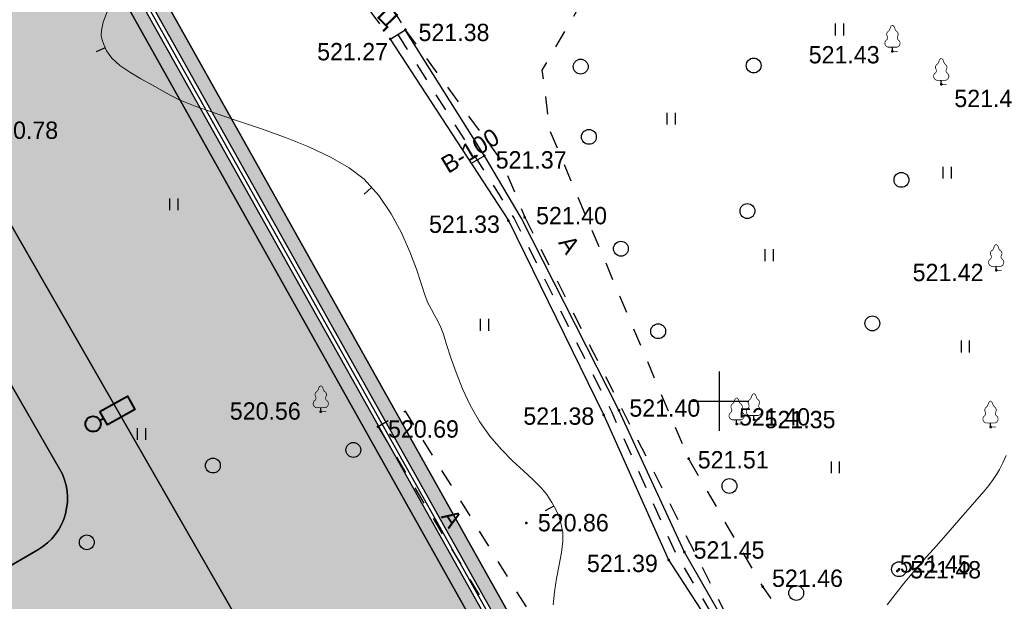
# Model space of a CAD drawing. Header units: millimetres. Extents: x -1128748 to 3035412, y -2195448 to -435774.
# Tile 128 of 159: x 887663 to 937376, y -1498815 to -1469467. Entities that reach past the tile are written whole.
import ezdxf

# ---------------------------------------------------------------- set-up
doc = ezdxf.new("R2010")
doc.units = ezdxf.units.MM
doc.linetypes.add('Д_ТРОТ_ТРУБА', pattern=[3, 1.5, -1.5])
doc.linetypes.add('ДОРОГИ_СТРОЯЩ', pattern=[9, 8, -1])
for name, color, linetype in [('(001) Сетка', 92, 'Continuous'), ('(004) Точки рельефа', 7, 'Continuous'), ('(004a) Точки рельефа (отк.)', 7, 'Continuous'), ('(014) Водопровод', 5, 'ИК_Водопровод -------в--------'), ('(022) Возд. Линии', 7, 'Continuous'), ('(025) Дорога', 7, 'Continuous'), ('(028) Гидротехн.', 7, 'Continuous'), ('(031) Горизонтали', 42, 'Continuous'), ('(036) Растительность', 7, 'Continuous'), ('(038) Деревья', 7, 'Continuous'), ('1', 7, 'Continuous'), ('GLUXOY OG', 7, 'Continuous')]:
    doc.layers.add(name, color=color, linetype=linetype)
doc.layers.add('(042) Бергштрих', color=32, linetype='Continuous', lineweight=30)
doc.styles.add('BM-431', font='txt')
doc.styles.add('D-431', font='txt')
doc.styles.get("Standard").update_dxf_attribs({"font": 'arial.ttf'})
doc.linetypes.add('GAZ_VOZDUSH', pattern='A,1,-2,["~",Standard,S=3,R=0,X=-1.5,Y=-1.5],-1,10', length=14)
doc.linetypes.add('ИК_Водопровод -------в--------', pattern='A,9,-0.6,["В",Standard,S=1.2,R=0,X=0,Y=-0.6],-1.2', length=10.8)
doc.linetypes.add('ОГРАДА_ГЛИН', pattern='A,4,["|",Standard,S=0.8,R=0,X=0,Y=-0.8],0.5,["|",Standard,S=0.8,R=0,X=0,Y=-0.8],3.5', length=8)

# ---------------------------------------------------------------- blocks, each defined once
blk = doc.blocks.new('d')
at = {"layer": '(038) Деревья'}
blk.add_ellipse((0, 0), major_axis=(0.265, 0.265), ratio=1, start_param=5.497787, end_param=11.780972, dxfattribs=at)
blk = doc.blocks.new('I04010')
for p, q in [((-0.412273, 0.007146), (-0.412273, 1.207146)), ((0.387727, 1.207146), (0.387727, 0.007146))]:
    blk.add_line(p, q)
blk = doc.blocks.new('Setka')
at = {"layer": '(001) Сетка'}
for p, q in [((0, 1.5), (0, -1.5)), ((-1.5, 0), (1.5, 0))]:
    blk.add_line(p, q, dxfattribs=at)
blk = doc.blocks.new('karagach-flat-42')
at = {"layer": '(038) Деревья', "const_width": 0.0375}
for points in [[(-0.208, 1.009, 0.430853), (-0.255, 0.753, 0.548276)], [(-0.208, 1.009, 0.181567), (-0.117, 1.159, 0.303004)], [(0, 1.312, 0.246034), (-0.117, 1.159, 0.489079)], [(0, 1.312, -0.246034), (0.117, 1.159, -0.489079)], [(0.208, 1.009, -0.181567), (0.117, 1.159, -0.303004)], [(0.208, 1.009, -0.430853), (0.255, 0.753, -0.548276)], [(-0.315, 0.559, 0.626949), (-0.218, 0.206, 0.702465)], [(-0.315, 0.559, 0.383603), (-0.255, 0.753, 0.352912)], [(0.315, 0.559, -0.626949), (0.218, 0.206, -0.702465)], [(0.315, 0.559, -0.383603), (0.255, 0.753, -0.352912)]]:
    blk.add_lwpolyline(points, format="xyb", dxfattribs=at)
for points in [[(0, 0.206), (-0.218, 0.206)], [(0, 0), (0, 0.206)], [(0, 0.206), (0.218, 0.206)], [(0, 0), (0.281, 0)]]:
    blk.add_lwpolyline(points, dxfattribs=at)
at = {"layer": '(038) Деревья'}
blk.add_lwpolyline([(0, 0), (0, 0.206)], dxfattribs=at)
blk = doc.blocks.new('karagach-flat-43')
at = {"layer": '(038) Деревья', "const_width": 0.0375}
for points in [[(-0.208, 1.009, 0.430853), (-0.255, 0.753, 0.548276)], [(-0.208, 1.009, 0.181567), (-0.117, 1.159, 0.303004)], [(0, 1.312, 0.246034), (-0.117, 1.159, 0.489079)], [(0, 1.312, -0.246034), (0.117, 1.159, -0.489079)], [(0.208, 1.009, -0.181567), (0.117, 1.159, -0.303004)], [(0.208, 1.009, -0.430853), (0.255, 0.753, -0.548276)], [(-0.315, 0.559, 0.626949), (-0.218, 0.206, 0.702465)], [(-0.315, 0.559, 0.383603), (-0.255, 0.753, 0.352912)], [(0.315, 0.559, -0.626949), (0.218, 0.206, -0.702465)], [(0.315, 0.559, -0.383603), (0.255, 0.753, -0.352912)]]:
    blk.add_lwpolyline(points, format="xyb", dxfattribs=at)
for points in [[(0, 0.206), (-0.218, 0.206)], [(0, 0), (0, 0.206)], [(0, 0.206), (0.218, 0.206)], [(0, 0), (0.281, 0)]]:
    blk.add_lwpolyline(points, dxfattribs=at)
at = {"layer": '(038) Деревья'}
blk.add_lwpolyline([(0, 0), (0, 0.206)], dxfattribs=at)
blk = doc.blocks.new('karagach-flat-44')
at = {"layer": '(038) Деревья', "const_width": 0.0375}
for points in [[(-0.208, 1.009, 0.430853), (-0.255, 0.753, 0.548276)], [(-0.208, 1.009, 0.181567), (-0.117, 1.159, 0.303004)], [(0, 1.312, 0.246034), (-0.117, 1.159, 0.489079)], [(0, 1.312, -0.246034), (0.117, 1.159, -0.489079)], [(0.208, 1.009, -0.181567), (0.117, 1.159, -0.303004)], [(0.208, 1.009, -0.430853), (0.255, 0.753, -0.548276)], [(-0.315, 0.559, 0.626949), (-0.218, 0.206, 0.702465)], [(-0.315, 0.559, 0.383603), (-0.255, 0.753, 0.352912)], [(0.315, 0.559, -0.626949), (0.218, 0.206, -0.702465)], [(0.315, 0.559, -0.383603), (0.255, 0.753, -0.352912)]]:
    blk.add_lwpolyline(points, format="xyb", dxfattribs=at)
for points in [[(0, 0.206), (-0.218, 0.206)], [(0, 0), (0, 0.206)], [(0, 0.206), (0.218, 0.206)], [(0, 0), (0.281, 0)]]:
    blk.add_lwpolyline(points, dxfattribs=at)
at = {"layer": '(038) Деревья'}
blk.add_lwpolyline([(0, 0), (0, 0.206)], dxfattribs=at)
blk = doc.blocks.new('d-flat-37')
at = {"layer": '(038) Деревья'}
blk.add_ellipse((0, 0), major_axis=(0.265, 0.265), ratio=1, start_param=5.497787, end_param=11.780972, dxfattribs=at)
blk = doc.blocks.new('karagach-flat-71')
at = {"layer": '(038) Деревья', "const_width": 0.0375}
for points in [[(-0.208, 1.009, 0.430853), (-0.255, 0.753, 0.548276)], [(-0.208, 1.009, 0.181567), (-0.117, 1.159, 0.303004)], [(0, 1.312, 0.246034), (-0.117, 1.159, 0.489079)], [(0, 1.312, -0.246034), (0.117, 1.159, -0.489079)], [(0.208, 1.009, -0.181567), (0.117, 1.159, -0.303004)], [(0.208, 1.009, -0.430853), (0.255, 0.753, -0.548276)], [(-0.315, 0.559, 0.626949), (-0.218, 0.206, 0.702465)], [(-0.315, 0.559, 0.383603), (-0.255, 0.753, 0.352912)], [(0.315, 0.559, -0.626949), (0.218, 0.206, -0.702465)], [(0.315, 0.559, -0.383603), (0.255, 0.753, -0.352912)]]:
    blk.add_lwpolyline(points, format="xyb", dxfattribs=at)
for points in [[(0, 0.206), (-0.218, 0.206)], [(0, 0), (0, 0.206)], [(0, 0.206), (0.218, 0.206)], [(0, 0), (0.281, 0)]]:
    blk.add_lwpolyline(points, dxfattribs=at)
at = {"layer": '(038) Деревья'}
blk.add_lwpolyline([(0, 0), (0, 0.206)], dxfattribs=at)
blk = doc.blocks.new('karagach-flat-73')
at = {"layer": '(038) Деревья', "const_width": 0.0375}
for points in [[(-0.208, 1.009, 0.430853), (-0.255, 0.753, 0.548276)], [(-0.208, 1.009, 0.181567), (-0.117, 1.159, 0.303004)], [(0, 1.312, 0.246034), (-0.117, 1.159, 0.489079)], [(0, 1.312, -0.246034), (0.117, 1.159, -0.489079)], [(0.208, 1.009, -0.181567), (0.117, 1.159, -0.303004)], [(0.208, 1.009, -0.430853), (0.255, 0.753, -0.548276)], [(-0.315, 0.559, 0.626949), (-0.218, 0.206, 0.702465)], [(-0.315, 0.559, 0.383603), (-0.255, 0.753, 0.352912)], [(0.315, 0.559, -0.626949), (0.218, 0.206, -0.702465)], [(0.315, 0.559, -0.383603), (0.255, 0.753, -0.352912)]]:
    blk.add_lwpolyline(points, format="xyb", dxfattribs=at)
for points in [[(0, 0.206), (-0.218, 0.206)], [(0, 0), (0, 0.206)], [(0, 0.206), (0.218, 0.206)], [(0, 0), (0.281, 0)]]:
    blk.add_lwpolyline(points, dxfattribs=at)
at = {"layer": '(038) Деревья'}
blk.add_lwpolyline([(0, 0), (0, 0.206)], dxfattribs=at)
blk = doc.blocks.new('karagach-flat-75')
at = {"layer": '(038) Деревья', "const_width": 0.0375}
for points in [[(-0.208, 1.009, 0.430853), (-0.255, 0.753, 0.548276)], [(-0.208, 1.009, 0.181567), (-0.117, 1.159, 0.303004)], [(0, 1.312, 0.246034), (-0.117, 1.159, 0.489079)], [(0, 1.312, -0.246034), (0.117, 1.159, -0.489079)], [(0.208, 1.009, -0.181567), (0.117, 1.159, -0.303004)], [(0.208, 1.009, -0.430853), (0.255, 0.753, -0.548276)], [(-0.315, 0.559, 0.626949), (-0.218, 0.206, 0.702465)], [(-0.315, 0.559, 0.383603), (-0.255, 0.753, 0.352912)], [(0.315, 0.559, -0.626949), (0.218, 0.206, -0.702465)], [(0.315, 0.559, -0.383603), (0.255, 0.753, -0.352912)]]:
    blk.add_lwpolyline(points, format="xyb", dxfattribs=at)
for points in [[(0, 0.206), (-0.218, 0.206)], [(0, 0), (0, 0.206)], [(0, 0.206), (0.218, 0.206)], [(0, 0), (0.281, 0)]]:
    blk.add_lwpolyline(points, dxfattribs=at)
at = {"layer": '(038) Деревья'}
blk.add_lwpolyline([(0, 0), (0, 0.206)], dxfattribs=at)
blk = doc.blocks.new('karagach-flat-76')
at = {"layer": '(038) Деревья', "const_width": 0.0375}
for points in [[(-0.208, 1.009, 0.430853), (-0.255, 0.753, 0.548276)], [(-0.208, 1.009, 0.181567), (-0.117, 1.159, 0.303004)], [(0, 1.312, 0.246034), (-0.117, 1.159, 0.489079)], [(0, 1.312, -0.246034), (0.117, 1.159, -0.489079)], [(0.208, 1.009, -0.181567), (0.117, 1.159, -0.303004)], [(0.208, 1.009, -0.430853), (0.255, 0.753, -0.548276)], [(-0.315, 0.559, 0.626949), (-0.218, 0.206, 0.702465)], [(-0.315, 0.559, 0.383603), (-0.255, 0.753, 0.352912)], [(0.315, 0.559, -0.626949), (0.218, 0.206, -0.702465)], [(0.315, 0.559, -0.383603), (0.255, 0.753, -0.352912)]]:
    blk.add_lwpolyline(points, format="xyb", dxfattribs=at)
for points in [[(0, 0.206), (-0.218, 0.206)], [(0, 0), (0, 0.206)], [(0, 0.206), (0.218, 0.206)], [(0, 0), (0.281, 0)]]:
    blk.add_lwpolyline(points, dxfattribs=at)
at = {"layer": '(038) Деревья'}
blk.add_lwpolyline([(0, 0), (0, 0.206)], dxfattribs=at)
blk = doc.blocks.new('A$C05d28b1e')
at = {"layer": '(004) Точки рельефа', "color": 7, "linetype": 'ByBlock', "lineweight": -2}
for p in [(-31513, 56567), (-32267, 56099), (-6915, 55484), (-4452, 53816), (-27517, 50208), (-26306, 46938), (-25477, 47107), (-1677, 44424), (-35779, 37295), (-20727, 37369), (-21495, 37129), (-13912, 36898), (-32885, 36540), (-14782, 36679), (-1964, 36520), (-17211, 34931), (-25398, 31680), (-17417, 30209), (-18218, 29815), (-13462, 28471)]:
    blk.add_point(p, dxfattribs=at)
at = {"layer": '(004a) Точки рельефа (отк.)', "color": 7, "linetype": 'ByBlock', "lineweight": -2}
for p in [(-6587, 29347), (-6668, 29254)]:
    blk.add_point(p, dxfattribs=at)
at = {"layer": '(014) Водопровод', "linetype": 'GAZ_VOZDUSH', "ltscale": 600, "flags": 128}
blk.add_lwpolyline([(-27517, 50208), (-28179, 49816)], dxfattribs=at)
at = {"layer": '(025) Дорога', "linetype": 'Д_ТРОТ_ТРУБА', "ltscale": 600, "flags": 128}
for points in [[(27459, 120222), (8937, 104733), (7549, 103433), (-2273, 96670), (-15702, 86137), (-17767, 85381), (-18644, 85674), (-40043, 104576), (-45955, 113584), (-51231, 109005), (-44895, 102103), (-42025, 99008), (-25117, 82841), (-25117, 81951), (-25407, 81084), (-32229, 76172), (-32639, 76060), (-33388, 76495), (-37188, 78427), (-42918, 74170), (-43534, 73566), (-56171, 68379), (-72915, 59805), (-96929, 47597), (-121278, 30068), (-138829, 14906), (-139804, 14024), (-138021, 12053), (-129914, 19516), (-105640, 36924), (-88825, 45949), (-78921, 50853), (-56719, 62542), (-42094, 71045), (-39916, 71829), (-37271, 72176), (-35503, 71928), (-34406, 71614), (-29497, 64248), (-29370, 62878), (-30300, 61153), (-32643, 58416), (-31513, 56567), (-31513, 56567), (-31513, 56567)], [(-2596, 13263), (-3144, 13637), (-13462, 28471), (-17211, 34931), (-24202, 51467), (-24593, 54534), (-22584, 57991), (-18196, 60973), (-5102, 68075), (38937, 59146), (59831, 53401), (40293, 39065), (36909, 36534)], [(-33351, 57588), (-32267, 56099), (-31513, 56567), (-32478, 58146), (-33351, 57588)], [(-31513, 56567), (-26641, 49936), (-25477, 47107)], [(-25477, 47107), (-14907, 26254), (-12857, 24135), (-4164, 11022)], [(-32885, 36540), (-26424, 25780), (-11763, 1473), (-10293, 2193), (-20261, 19133), (-31505, 37317), (-32885, 36540)]]:
    blk.add_lwpolyline(points, dxfattribs=at)
at = {"layer": '(028) Гидротехн.', "color": 3, "linetype": 'Д_ТРОТ_ТРУБА', "ltscale": 600, "flags": 128}
blk.add_lwpolyline([(-31890, 56333), (-26014, 47040), (-21105, 37304), (-17797, 30023), (-15360, 25947), (-14809, 25337), (-9552, 17285), (-7259, 13976)], dxfattribs=at)
at = {"layer": '(028) Гидротехн.', "ltscale": 600}
for points in [[(-7049, 14112), (-9397, 17594), (-14522, 25619), (-15158, 26263), (-17417, 30209), (-20727, 37369), (-25662, 47079), (-27517, 50208), (-31513, 56567)], [(-32267, 56099), (-26306, 46938), (-21495, 37129), (-18218, 29815), (-15652, 25845), (-15177, 25186), (-9844, 17183), (-7469, 13840)]]:
    blk.add_lwpolyline(points, dxfattribs=at)
at = {"layer": '(031) Горизонтали', "color": 42, "linetype": 'Continuous', "lineweight": 0, "ltscale": 600}
for points in [[(-24053, 27542), (-23986, 28198), (-23872, 28884), (-23743, 29562), (-23628, 30199), (-23559, 30758), (-23565, 31204), (-23651, 31668), (-23763, 32037), (-23912, 32366), (-24111, 32707), (-24371, 33114), (-24652, 33461), (-25053, 33855), (-25544, 34304), (-26093, 34815), (-26668, 35397), (-27238, 36058), (-27771, 36804), (-28236, 37620), (-28626, 38454), (-28949, 39267), (-29212, 40022), (-29423, 40679), (-29589, 41200), (-29719, 41544), (-29892, 41901), (-30037, 42174), (-30187, 42446), (-30375, 42796), (-30508, 43142), (-30698, 43723), (-30954, 44483), (-31287, 45368), (-31707, 46320), (-32224, 47284), (-32848, 48204), (-33588, 49024), (-34344, 49605), (-35294, 50148), (-36384, 50655), (-37562, 51127), (-38777, 51568), (-39976, 51978), (-41107, 52361), (-42117, 52718), (-42955, 53052), (-43567, 53364), (-44237, 53759), (-44862, 54101), (-45427, 54424), (-45921, 54760), (-46331, 55143), (-46590, 55505), (-46739, 55820), (-46815, 56055), (-46846, 56181), (-46862, 56286), (-46858, 56525), (-46769, 56948), (-46518, 57617)], [(-7186, 27557), (-6781, 28077), (-6351, 28616), (-5929, 29120), (-5359, 29779), (-4699, 30534), (-4006, 31321), (-3338, 32079), (-2751, 32749), (-2304, 33267), (-2053, 33573), (-1829, 33881), (-1662, 34131), (-1512, 34387), (-1338, 34712), (-1169, 35092)]]:
    blk.add_lwpolyline(points, dxfattribs=at)
at = {"layer": '(042) Бергштрих', "color": 32, "linetype": 'Continuous', "lineweight": 30, "ltscale": 600}
for p, q in [((-46664, 55663), (-47116, 55449)), ((-33218, 48614), (-33589, 48279)), ((-24011, 32537), (-24443, 32285))]:
    blk.add_line(p, q, dxfattribs=at)
at = {"layer": '(001) Сетка', "xscale": 1000, "yscale": 1000, "zscale": 1000}
blk.add_blockref('Setka', (-15665, 37831), dxfattribs=at)
at = {"layer": '(022) Возд. Линии', "xscale": 1000, "yscale": 1000, "zscale": 1000}
for name, p in [('karagach-flat-71', (-6915, 55484)), ('karagach-flat-73', (-4452, 53816)), ('karagach-flat-75', (-1677, 44424)), ('karagach-flat-76', (-35779, 37295)), ('karagach-flat-44', (-14782, 36679)), ('karagach-flat-43', (-13912, 36898)), ('karagach-flat-42', (-1964, 36520)), ('d-flat-37', (-6587, 29347))]:
    blk.add_blockref(name, p, dxfattribs=at)
at = {"layer": '(036) Растительность', "linetype": 'Continuous', "xscale": 500, "yscale": 500, "zscale": 500}
for p in [(-9579, 56279), (-18084, 51778), (-4148, 49052), (-43190, 47459), (-13129, 44888), (-27512, 41372), (-3230, 40286), (-44821, 35868), (-9791, 34183)]:
    blk.add_blockref('I04010', p, dxfattribs=at)
at = {"layer": '(038) Деревья', "linetype": 'Continuous', "xscale": 1000, "yscale": 1000, "zscale": 1000}
for p in [(-22653, 54710), (-13921, 54766), (-22243, 51165), (-6461, 48994), (-14236, 47419), (-20628, 45519), (-7932, 41752), (-18744, 41357), (-34134, 35366), (-41226, 34579), (-15145, 33545), (-47591, 30703), (-11773, 28144)]:
    blk.add_blockref('d', p, dxfattribs=at)
at = {"layer": '(004) Точки рельефа', "linetype": 'ByBlock', "char_height": 875, "attachment_point": 4, "style": 'D-431'}
for s, insert in [('521.38', (-30842, 56429)), ('521.27', (-35962, 55457)), ('521.43', (-11143, 55303)), ('521.45', (-3791, 53098)), ('520.78', (-52618, 51494)), ('521.37', (-26947, 49998)), ('521.40', (-24908, 47184)), ('521.33', (-30314, 46752)), ('521.42', (-5895, 44315)), ('520.56', (-40370, 37325)), ('521.40', (-20199, 37475)), ('521.38', (-25550, 37068)), ('521.35', (-13370, 36893)), ('520.69', (-32384, 36418)), ('521.51', (-16744, 34863)), ('520.86', (-24818, 31689)), ('521.45', (-16955, 30311)), ('521.39', (-22340, 29636)), ('521.48', (-6017, 29315)), ('521.46', (-12995, 28886))]:
    blk.add_mtext(s, dxfattribs=dict(at, insert=insert))
at = {"layer": '(004a) Точки рельефа (отк.)', "linetype": 'ByBlock', "char_height": 875, "attachment_point": 4, "style": 'D-431'}
for s, insert in [('521.40', (-14657, 37029)), ('521.45', (-6543, 29604))]:
    blk.add_mtext(s, dxfattribs=dict(at, insert=insert))
at = {"layer": '(014) Водопровод', "color": 0, "linetype": 'Continuous', "style": 'BM-431'}
blk.add_text('В-100', height=875, rotation=30.9315, dxfattribs=at).set_placement((-29350, 49290))
at = {"layer": '(025) Дорога', "linetype": 'ДОРОГИ_СТРОЯЩ', "style": 'BM-431'}
for s, rotation, p in [('Ц', 314.4842, (-33007, 57243)), ('A', 302.9978, (-23811, 45825)), ('A', 303.328, (-29740, 32004))]:
    blk.add_text(s, height=875, rotation=rotation, dxfattribs=at).set_placement(p)
blk = doc.blocks.new('свеьтильник')
at = {"layer": '1', "color": 5, "lineweight": 40, "ltscale": 100}
blk.add_line((159785, -517250), (160285, -517250), dxfattribs=at)
blk.add_lwpolyline([(160285, -516405), (163746, -516405), (163746, -518094), (160285, -518094)], close=True, dxfattribs=at)
blk.add_circle((158941, -517250), 844, dxfattribs=at)

msp = doc.modelspace()

# ---------------------------------------------------------------- hatches: boundary and pattern name
at = {"true_color": 0xb1ab95}
h = msp.add_hatch(color=253, dxfattribs=at)
h.dxf.hatch_style = 1
edge = h.paths.add_edge_path(flags=17)
edge.add_line((854224.295, -1667049.643), (853810.783, -1666481.464))
edge.add_line((853810.783, -1666481.464), (852827.221, -1667339.24))
edge.add_line((852827.221, -1667339.24), (815440.58, -1615968.894))
edge.add_line((815440.58, -1615968.894), (760125.341, -1531886.892))
edge.add_arc((765556.726, -1527471.006), 7000, 211.2865698, 219.1121956, ccw=False)
edge.add_line((759574.662, -1531106.237), (759125.32, -1530366.809))
edge.add_line((759125.32, -1530366.809), (739849.075, -1501065.928))
edge.add_line((739849.075, -1501065.928), (867641.622, -1423424.945))
edge.add_line((867641.622, -1423424.945), (872736.299, -1432503.276))
edge.add_line((872736.299, -1432503.276), (869925.246, -1434165.042))
edge.add_line((869925.246, -1434165.042), (872978.56, -1439330.046))
edge.add_line((872978.56, -1439330.046), (875673.405, -1437736.978))
edge.add_line((875673.405, -1437736.978), (929008.56, -1532776.209))
edge.add_line((929008.56, -1532776.209), (898384.261, -1553037.605))
edge.add_line((898384.261, -1553037.605), (898152.793, -1558086.794))
edge.add_line((898152.793, -1558086.794), (899509.178, -1559924.781))
edge.add_line((899509.178, -1559924.781), (878638.122, -1578672))
edge.add_line((878638.122, -1578672), (909605.434, -1618599.64))
edge.add_line((909605.434, -1618599.64), (863029.106, -1658591.093))
edge.add_line((863029.106, -1658591.093), (860161.857, -1655252.787))
edge.add_line((860161.857, -1655252.787), (855791.421, -1659006.526))
edge.add_line((855791.421, -1659006.526), (858808.572, -1663152.179))
edge.add_line((858808.572, -1663152.179), (859919.116, -1662183.661))
edge.add_line((859919.116, -1662183.661), (857378.305, -1659225.423))
edge.add_line((857378.305, -1659225.423), (860033.405, -1656944.975))
edge.add_line((860033.405, -1656944.975), (862574.754, -1659903.839))
edge.add_line((862574.754, -1659903.839), (910566.72, -1618696.887))
edge.add_line((910566.72, -1618696.887), (879590.364, -1578757.587))
edge.add_line((879590.364, -1578757.587), (900449.93, -1560020.69))
edge.add_line((900449.93, -1560020.69), (898863.427, -1557870.876))
edge.add_line((898863.427, -1557870.876), (899067.233, -1553425.08))
edge.add_line((899067.233, -1553425.08), (929937.41, -1533001.009))
edge.add_line((929937.41, -1533001.009), (867897.441, -1422450.454))
edge.add_line((867897.441, -1422450.454), (738865.476, -1500844.452))
edge.add_line((738865.476, -1500844.452), (814864.871, -1616367.433))
edge.add_line((814864.871, -1616367.433), (852711.123, -1668369.298))
edge.add_line((852711.123, -1668369.298), (854224.295, -1667049.643))
h.paths.add_polyline_path([(814535.895, -1616595.17), (738303.419, -1500717.895), (868043.623, -1421893.602), (930468.181, -1533129.466), (899457.503, -1553646.495), (899269.503, -1557747.495), (900987.503, -1560075.495), (880134.503, -1578806.495), (911114.218, -1618750.126), (862835.35, -1660207.249), (863356.343, -1660813.835), (860701.243, -1663094.283), (860179.746, -1662487.11), (859044.865, -1663476.853), (860219.085, -1665090.267), (865048.531, -1660942.288), (864201.846, -1659956.502), (912075.486, -1618847.35), (881086.745, -1578892.082), (901928.255, -1560171.403), (899980.136, -1557531.577), (900140.475, -1554033.97), (931397.031, -1533354.266), (868299.442, -1420919.111), (737319.82, -1500496.418), (813960.186, -1616993.708), (852528.684, -1669987.96), (854874.101, -1667942.495), (854460.588, -1667374.316), (852644.782, -1668957.902)])
at = {"true_color": 0x939598}
h = msp.add_hatch(color=252, dxfattribs=at)
h.dxf.hatch_style = 1
edge = h.paths.add_edge_path(flags=16)
edge.add_line((779604.04, -1523030.191), (766947.051, -1530721.697))
edge.add_arc((765389.095, -1528157.955), 3000, 211.2865698, 301.2865698, ccw=False)
edge.add_line((762825.353, -1529715.912), (748887.34, -1506779.797))
edge.add_arc((751451.081, -1505221.841), 3000, 121.2865698, 211.2865698, ccw=False)
edge.add_line((749893.125, -1502658.099), (763430.474, -1494431.607))
edge.add_arc((764988.43, -1496995.349), 3000, 29.0884551, 121.2865698, ccw=False)
edge.add_line((767610.041, -1495536.871), (775284.397, -1509331.509))
edge.add_line((775284.397, -1509331.509), (776257.432, -1511080.536))
edge.add_line((776257.432, -1511080.536), (778203.501, -1514578.591))
edge.add_line((778203.501, -1514578.591), (779176.536, -1516327.618))
edge.add_line((779176.536, -1516327.618), (780667.694, -1519007.971))
edge.add_arc((778046.083, -1520466.449), 3000, -58.7134302, 29.0884551, ccw=False)
edge = h.paths.add_edge_path(flags=16)
edge.add_line((838948.794, -1533841.388), (847054.837, -1548912.469))
edge.add_arc((844412.754, -1550333.524), 3000, -61.7262295, 28.2737705, ccw=False)
edge.add_line((845833.81, -1552975.607), (818110.538, -1567886.684))
edge.add_arc((816689.483, -1565244.601), 3000, 209.0884551, 298.2737705, ccw=False)
edge.add_line((814067.872, -1566703.079), (806558.685, -1553205.333))
edge.add_arc((809180.296, -1551746.855), 3000, 121.2865699, 209.0884551, ccw=False)
edge.add_line((807622.339, -1549183.113), (834748.755, -1532698.702))
edge.add_arc((836306.711, -1535262.444), 3000, 28.2737705, 121.2865699, ccw=False)
edge = h.paths.add_edge_path(flags=16)
edge.add_line((875355.753, -1533771.174), (869964.742, -1524291.837))
edge.add_line((869964.742, -1524291.837), (866022.695, -1517360.299))
edge.add_arc((868630.471, -1515877.226), 3000, 120.0993966, 209.6273998, ccw=False)
edge.add_line((867125.966, -1513281.756), (890552.734, -1499702.063))
edge.add_arc((892057.239, -1502297.533), 3000, 29.8780372, 120.0993966, ccw=False)
edge.add_line((894658.503, -1500803.067), (897525.124, -1505792.699))
edge.add_line((897525.124, -1505792.699), (900095.965, -1510267.497))
edge.add_line((900095.965, -1510267.497), (902022.055, -1513620.044))
edge.add_arc((899420.792, -1515114.51), 3000, -59.0363428, 29.8780372, ccw=False)
edge.add_line((900964.275, -1517686.992), (889410.47, -1524619.247))
edge.add_arc((890953.953, -1527191.729), 3000, 120.9636572, 150.6005223)
edge.add_line((888340.298, -1525719.041), (885214.475, -1531266.602))
edge.add_arc((882600.82, -1529793.914), 3000, 298.2737705, 330.6005223, ccw=False)
edge.add_line((884021.875, -1532435.997), (879384.584, -1534930.184))
edge.add_arc((877963.528, -1532288.101), 3000, 209.6273998, 298.2737705, ccw=False)
edge = h.paths.add_edge_path(flags=16)
edge.add_line((860843.951, -1441945.561), (865853.991, -1450666.023))
edge.add_line((865853.991, -1450666.023), (869338.268, -1456730.744))
edge.add_line((869338.268, -1456730.744), (873795.627, -1464489.209))
edge.add_arc((871194.363, -1465983.675), 3000, -59.4103655, 29.8780372, ccw=False)
edge.add_line((872721.02, -1468566.177), (864107.404, -1473658.153))
edge.add_line((864107.404, -1473658.153), (860034.668, -1476065.768))
edge.add_line((860034.668, -1476065.768), (849674.003, -1482190.519))
edge.add_line((849674.003, -1482190.519), (851751.431, -1485609.094))
edge.add_line((851751.431, -1485609.094), (860894.242, -1480204.283))
edge.add_arc((862420.9, -1482786.785), 3000, 30.6036259, 120.5896611, ccw=False)
edge.add_line((865003.03, -1481259.497), (867470.456, -1485432.246))
edge.add_line((867470.456, -1485432.246), (870888.525, -1483355.125))
edge.add_line((870888.525, -1483355.125), (868446.739, -1479224.585))
edge.add_arc((871029.241, -1477697.928), 3000, 120.5896345, 210.5896345, ccw=False)
edge.add_line((869502.584, -1475115.425), (874649.644, -1472072.719))
edge.add_arc((876176.302, -1474655.222), 3000, 29.8780372, 120.5896345, ccw=False)
edge.add_line((878777.565, -1473160.755), (884994.196, -1483981.404))
edge.add_line((884994.196, -1483981.404), (879309.662, -1487247.257))
edge.add_line((879309.662, -1487247.257), (881387.565, -1490666.613))
edge.add_line((881387.565, -1490666.613), (886986.817, -1487449.755))
edge.add_line((886986.817, -1487449.755), (889676.911, -1492132.125))
edge.add_arc((887075.648, -1493626.591), 3000, -59.9006034, 29.8780372, ccw=False)
edge.add_line((888580.153, -1496222.061), (860057.084, -1512755.904))
edge.add_line((860057.084, -1512755.904), (863711.471, -1518769.491))
edge.add_line((863711.471, -1518769.491), (862586.386, -1519409.34))
edge.add_line((862586.386, -1519409.34), (871761.903, -1535543.201))
edge.add_arc((869154.127, -1537026.274), 3000, -61.7262295, 29.6273998, ccw=False)
edge.add_line((870575.182, -1539668.357), (854640.753, -1548238.756))
edge.add_arc((853219.697, -1545596.673), 3000, 208.2737705, 298.2737705, ccw=False)
edge.add_line((850577.614, -1547017.729), (842054.796, -1531171.763))
edge.add_arc((844696.879, -1529750.708), 3000, 120.0993966, 208.2737705, ccw=False)
edge.add_line((843192.374, -1527155.238), (845693.299, -1525705.537))
edge.add_line((845693.299, -1525705.537), (843767.932, -1522537.193))
edge.add_line((843767.932, -1522537.193), (819306.128, -1537402.35))
edge.add_line((819306.128, -1537402.35), (805873.079, -1545565.46))
edge.add_arc((804315.123, -1543001.718), 3000, 209.0884783, 301.2865699, ccw=False)
edge.add_line((801693.513, -1544460.197), (790500.242, -1524340.319))
edge.add_arc((793121.852, -1522881.841), 3000, 120.5896345, 209.0884551, ccw=False)
edge.add_line((791595.195, -1520299.339), (802218.404, -1514019.384))
edge.add_arc((803553.405, -1516705.975), 3000, 30.5896584, 116.4233669, ccw=False)
edge.add_line((806135.907, -1515179.317), (809366.133, -1520643.587))
edge.add_line((809366.133, -1520643.587), (812862.427, -1518616.905))
edge.add_line((812862.427, -1518616.905), (809599.11, -1513176.892))
edge.add_arc((812161.746, -1511617.118), 3000, 120.5896345, 211.3271807, ccw=False)
edge.add_line((810635.089, -1509034.616), (822952.234, -1501762.494))
edge.add_line((822952.234, -1501762.494), (820874.805, -1498343.919))
edge.add_line((820874.805, -1498343.919), (808464.227, -1505680.484))
edge.add_line((808464.227, -1505680.484), (796317.34, -1512861.167))
edge.add_line((796317.34, -1512861.167), (789785.247, -1516722.641))
edge.add_arc((788258.59, -1514140.139), 3000, 209.0884551, 300.5896345, ccw=False)
edge.add_line((785636.979, -1515598.617), (772924.916, -1492748.714))
edge.add_arc((775546.527, -1491290.236), 3000, 120.054821, 209.0884551, ccw=False)
edge.add_line((774044.042, -1488693.596), (790946.223, -1478913.542))
edge.add_line((790946.223, -1478913.542), (811551.265, -1466990.914))
edge.add_arc((813053.75, -1469587.554), 3000, 31.2865699, 120.054821, ccw=False)
edge.add_line((815617.492, -1468029.598), (818889.297, -1473413.614))
edge.add_line((818889.297, -1473413.614), (827862.393, -1467960.766))
edge.add_line((827862.393, -1467960.766), (824774.828, -1462879.932))
edge.add_arc((827338.57, -1461321.976), 3000, 120.054821, 211.2865699, ccw=False)
edge.add_line((825836.085, -1458725.336), (853025.512, -1442992.807))
edge.add_line((853025.512, -1442992.807), (856740.202, -1440843.388))
edge.add_arc((858242.687, -1443440.028), 3000, 29.8780372, 120.054821, ccw=False)
edge = h.paths.add_edge_path(flags=16)
edge.add_line((857897.881, -1631004.139), (846281.522, -1640543.791))
edge.add_arc((844377.584, -1638225.381), 3000, 216.0466202, 309.3937167, ccw=False)
edge.add_line((841951.969, -1639990.711), (838415.276, -1635131.191))
edge.add_arc((840840.891, -1633365.861), 3000, 129.3937167, 216.0466202, ccw=False)
edge.add_line((838936.954, -1631047.451), (850282.132, -1621730.501))
edge.add_arc((852186.069, -1624048.91), 3000, 39.3937167, 129.3937167, ccw=False)
edge.add_line((854504.478, -1622144.973), (858312.353, -1626781.792))
edge.add_arc((855993.944, -1628685.729), 3000, -50.6062833, 39.3937167, ccw=False)
edge = h.paths.add_edge_path()
edge.add_arc((899420.792, -1515114.51), 7000, 300.9636572, 389.8780372)
edge.add_line((905490.406, -1511627.422), (896618.904, -1496185.713))
edge.add_line((896618.904, -1496185.713), (867688.321, -1445829.228))
edge.add_arc((870289.584, -1444334.762), 3000, 119.8780372, 209.8780372, ccw=False)
edge.add_line((868795.118, -1441733.499), (872978.56, -1439330.046))
edge.add_line((872978.56, -1439330.046), (870942.86, -1435886.444))
edge.add_line((870942.86, -1435886.444), (866339.809, -1438530.969))
edge.add_arc((864845.343, -1435929.705), 3000, 228.6798708, 299.8780372, ccw=False)
edge.add_arc((858242.687, -1443440.028), 7000, 48.6798708, 120.054821)
edge.add_line((854736.889, -1437381.201), (767645.581, -1487774.559))
edge.add_line((767645.581, -1487774.559), (747263.658, -1500160.42))
edge.add_line((747263.658, -1500160.42), (742520.735, -1503042.639))
edge.add_line((742520.735, -1503042.639), (759125.32, -1530366.809))
edge.add_line((759125.32, -1530366.809), (759574.662, -1531106.237))
edge.add_arc((765556.726, -1527471.006), 7000, 211.2865698, 301.2865698)
edge.add_line((769191.958, -1533453.07), (781110.041, -1526210.587))
edge.add_arc((782667.997, -1528774.329), 3000, 29.0884551, 121.2865698, ccw=False)
edge.add_line((785289.608, -1527315.851), (787007.963, -1530404.589))
edge.add_arc((784386.352, -1531863.067), 3000, -60.9115449, 29.0884551, ccw=False)
edge.add_line((785844.83, -1534484.678), (783223.219, -1535943.155))
edge.add_line((783223.219, -1535943.155), (800724.954, -1567402.483))
edge.add_line((800724.954, -1567402.483), (802664.121, -1566323.668))
edge.add_arc((804122.599, -1568945.279), 3000, 15.9491425, 119.0884551, ccw=False)
edge.add_line((807007.117, -1568120.927), (812642.812, -1587865.434))
edge.add_line((812642.812, -1587865.434), (833078.172, -1637994.247))
edge.add_line((833078.172, -1637994.247), (858333.594, -1672695.939))
edge.add_arc((855907.978, -1674461.269), 3000, -46.4179769, 36.0466202, ccw=False)
edge.add_line((857976.155, -1676634.434), (866744.568, -1668289.632))
edge.add_arc((864676.36, -1666116.497), 3000, 216.0466202, 313.5828329, ccw=False)
edge.add_line((862250.745, -1667881.827), (847846.457, -1648089.912))
edge.add_arc((850272.073, -1646324.582), 3000, 129.3937167, 216.0466202, ccw=False)
edge.add_line((848368.135, -1644006.172), (889804.581, -1609984.873))
edge.add_line((889804.581, -1609984.873), (891070.301, -1611526.642))
edge.add_line((891070.301, -1611526.642), (894167.517, -1608990.742))
edge.add_line((894167.517, -1608990.742), (876393.407, -1587347.347))
edge.add_line((876393.407, -1587347.347), (846254.083, -1612098.532))
edge.add_line((846254.083, -1612098.532), (848158.021, -1614416.941))
edge.add_arc((845839.611, -1616320.879), 3000, -50.6062833, 39.3937167, ccw=False)
edge.add_line((847743.549, -1618639.288), (838844.964, -1625947.034))
edge.add_arc((836941.027, -1623628.624), 3000, 202.178608, 309.3937167, ccw=False)
edge.add_line((834162.992, -1624761.109), (818213.465, -1585636.236))
edge.add_arc((820991.5, -1584503.751), 3000, 165.4416731, 202.178608, ccw=False)
edge.add_line((818087.823, -1583749.654), (821172.43, -1571872.256))
edge.add_arc((824076.107, -1572626.352), 3000, 118.2737705, 165.4416731, ccw=False)
edge.add_line((822655.052, -1569984.27), (885406.106, -1536233.354))
edge.add_arc((881142.94, -1528307.106), 9000, 298.2737705, 330.6005223)
edge.add_line((888983.904, -1532725.168), (891305.694, -1528604.567))
edge.add_arc((893919.349, -1530077.255), 3000, 120.9636572, 150.6005223, ccw=False)
edge.add_line((892375.866, -1527504.773), (903022.252, -1521116.967))
at = {"true_color": 0x7abf6e, "transparency": 33554687}
h = msp.add_hatch(color=83, dxfattribs=at)
h.dxf.hatch_style = 1
edge = h.paths.add_edge_path()
edge.add_line((878638.122, -1578672), (899509.178, -1559924.781))
edge.add_line((899509.178, -1559924.781), (898152.793, -1558086.794))
edge.add_line((898152.793, -1558086.794), (898384.261, -1553037.605))
edge.add_line((898384.261, -1553037.605), (929008.56, -1532776.209))
edge.add_line((929008.56, -1532776.209), (875673.405, -1437736.978))
edge.add_line((875673.405, -1437736.978), (872978.56, -1439330.046))
edge.add_line((872978.56, -1439330.046), (868795.118, -1441733.499))
edge.add_arc((870289.584, -1444334.762), 3000, 119.8780372, 209.8780372)
edge.add_line((867688.321, -1445829.228), (896618.904, -1496185.713))
edge.add_line((896618.904, -1496185.713), (905490.406, -1511627.422))
edge.add_arc((899420.792, -1515114.51), 7000, -55.2700175, 29.8780372, ccw=False)
edge.add_line((903408.76, -1520867.432), (892375.866, -1527504.773))
edge.add_arc((893919.349, -1530077.255), 3000, 120.9636572, 139.566005)
edge.add_line((891635.888, -1528131.54), (896314.491, -1535824.948))
edge.add_arc((904433.25, -1534104.335), 8299.082, 65.8592434, 191.9656761, ccw=False)
edge.add_line((907827.406, -1526531.062), (914768.333, -1522311.696))
edge.add_line((914768.333, -1522311.696), (917365.577, -1526584.204))
edge.add_line((917365.577, -1526584.204), (910529.563, -1530739.793))
edge.add_line((910529.563, -1530739.793), (909961.582, -1531085.067))
edge.add_arc((904433.25, -1534104.335), 6299.082, 28.6409169, 117.7969688)
edge.add_arc((902425.033, -1530303.123), 2000, 0, 117.6874333, ccw=False)
edge.add_arc((902425.033, -1530303.123), 2000, -180, 0, ccw=False)
edge.add_arc((902425.033, -1530303.123), 2000, 118.0084193, 180, ccw=False)
edge.add_arc((904433.25, -1534104.335), 6299.082, 117.8988838, 214.6253335)
edge.add_line((899249.829, -1537683.522), (902212.028, -1539306.181))
edge.add_line((902212.028, -1539306.181), (902307.05, -1543537.165))
edge.add_line((902307.05, -1543537.165), (900888.071, -1544399.462))
edge.add_arc((892007.711, -1545105.393), 8908.375, -114.3828369, 4.5450819, ccw=False)
edge.add_arc((874063.365, -1556014.126), 14537.88, -112.551967, 11.084172, ccw=False)
edge.add_arc((860604.596, -1568304.018), 7964.658, 229.5899737, 351.7977062, ccw=False)
edge.add_line((855441.481, -1574368.506), (852732.161, -1576014.929))
edge.add_line((852732.161, -1576014.929), (849020.511, -1573981.729))
edge.add_line((849020.511, -1573981.729), (848925.488, -1569750.745))
edge.add_line((848925.488, -1569750.745), (849879.222, -1569171.172))
edge.add_line((849879.222, -1569171.172), (843542.809, -1558749.703))
edge.add_line((843542.809, -1558749.703), (830388.45, -1565824.829))
edge.add_line((830388.45, -1565824.829), (825616.425, -1584189.753))
edge.add_line((825616.425, -1584189.753), (841687.464, -1623612.7))
edge.add_line((841687.464, -1623612.7), (847743.549, -1618639.288))
edge.add_arc((845839.611, -1616320.879), 3000, 309.3937167, 399.3937167)
edge.add_line((848158.021, -1614416.941), (846254.083, -1612098.532))
edge.add_line((846254.083, -1612098.532), (876393.407, -1587347.347))
edge.add_line((876393.407, -1587347.347), (894167.517, -1608990.742))
edge.add_line((894167.517, -1608990.742), (896698.233, -1612081.631))
edge.add_line((896698.233, -1612081.631), (893602.567, -1614623.028))
edge.add_line((893602.567, -1614623.028), (891064.487, -1611531.402))
edge.add_line((891064.487, -1611531.402), (891070.301, -1611526.642))
edge.add_line((891070.301, -1611526.642), (889804.581, -1609984.873))
edge.add_line((889804.581, -1609984.873), (851912.2, -1641096.326))
edge.add_line((851912.2, -1641096.326), (861422.256, -1654163.423))
edge.add_line((861422.256, -1654163.423), (860158.488, -1655248.864))
edge.add_line((860158.488, -1655248.864), (863029.106, -1658591.093))
edge.add_line((863029.106, -1658591.093), (909605.434, -1618599.64))
edge.add_line((909605.434, -1618599.64), (878638.122, -1578672))
h = msp.add_hatch(color=83, dxfattribs=at)
h.dxf.hatch_style = 1
edge = h.paths.add_edge_path(flags=17)
edge.add_line((889676.911, -1492132.125), (886986.817, -1487449.755))
edge.add_line((886986.817, -1487449.755), (881387.565, -1490666.613))
edge.add_line((881387.565, -1490666.613), (882893.276, -1493144.38))
edge.add_line((882893.276, -1493144.38), (878449.457, -1495844.837))
edge.add_line((878449.457, -1495844.837), (881257.974, -1500466.477))
edge.add_line((881257.974, -1500466.477), (888580.153, -1496222.061))
edge.add_arc((887075.648, -1493626.591), 3000, 300.0993966, 389.8780372)

# ---------------------------------------------------------------- next in the draw order: block references
at = {"color": 5, "lineweight": 50}
msp.add_blockref('A$C05d28b1e', (938643.503, -1526543.495), dxfattribs=at)

# ---------------------------------------------------------------- next in the draw order: linework, layer by layer
for points in [[(854920.678, -1667901.874), (852528.684, -1669987.96), (813960.186, -1616993.708), (737319.82, -1500496.418), (868299.442, -1420919.111), (931397.031, -1533354.266), (900140.475, -1554033.97), (899980.136, -1557531.577), (901928.255, -1560171.403), (881086.745, -1578892.082), (912075.486, -1618847.35), (864201.846, -1659956.502), (865048.531, -1660942.288), (860219.085, -1665090.267)], [(912075.486, -1618847.35), (881086.745, -1578892.082), (901928.255, -1560171.403), (899980.136, -1557531.577), (900140.475, -1554033.97), (931397.031, -1533354.266), (868299.442, -1420919.111), (737319.82, -1500496.418), (813960.186, -1616993.708)], [(814535.895, -1616595.17), (738303.419, -1500717.895), (868043.623, -1421893.602), (930468.181, -1533129.466), (899457.503, -1553646.495), (899269.503, -1557747.495), (900987.503, -1560075.495), (880134.503, -1578806.495), (911114.218, -1618750.126)], [(910566.72, -1618696.887), (879590.364, -1578757.587), (900449.93, -1560020.69), (898863.427, -1557870.876), (899067.233, -1553425.08), (929937.41, -1533001.009), (867897.441, -1422450.454), (738865.476, -1500844.452), (814864.871, -1616367.433)], [(909605.434, -1618599.64), (878638.122, -1578672), (899509.178, -1559924.781), (898152.793, -1558086.794), (898384.261, -1553037.605), (929008.56, -1532776.209), (875673.405, -1437736.978)], [(896618.904, -1496185.713), (882184.043, -1471060.438)], [(905490.406, -1511627.422), (896618.904, -1496185.713)]]:
    msp.add_lwpolyline(points)
for points in [[(815440.58, -1615968.894), (760125.341, -1531886.892, -0.034159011), (759574.662, -1531106.237), (759125.32, -1530366.809), (739849.075, -1501065.928), (867641.622, -1423424.945), (872736.299, -1432503.276), (869925.246, -1434165.042), (872978.56, -1439330.046), (875673.405, -1437736.978), (929008.56, -1532776.209), (898384.261, -1553037.605), (898152.793, -1558086.794), (899509.178, -1559924.781), (878638.122, -1578672), (909605.434, -1618599.64)], [(834162.992, -1624761.109), (818213.465, -1585636.236, -0.161682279), (818087.823, -1583749.654), (821172.43, -1571872.256, -0.208764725), (822655.052, -1569984.27), (885406.106, -1536233.354, 0.141995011), (888983.904, -1532725.168), (891305.694, -1528604.567, -0.130040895), (892375.866, -1527504.773), (903022.252, -1521116.967, 0.408674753), (905490.406, -1511627.422), (896618.904, -1496185.713), (867688.321, -1445829.228, -0.414213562), (868795.118, -1441733.499), (872978.56, -1439330.046), (870942.86, -1435886.444), (866339.809, -1438530.969, -0.32105605), (862864.546, -1438182.802, 0.321907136), (854736.889, -1437381.201), (767645.581, -1487774.559)], [(909605.434, -1618599.64), (878638.122, -1578672), (899509.178, -1559924.781), (898152.793, -1558086.794), (898384.261, -1553037.605), (929008.56, -1532776.209), (875673.405, -1437736.978), (872978.56, -1439330.046), (868795.118, -1441733.499, 0.414213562), (867688.321, -1445829.228), (896618.904, -1496185.713), (905490.406, -1511627.422, -0.408674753), (903022.252, -1521116.967), (892375.866, -1527504.773, 0.130040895), (891305.694, -1528604.567), (888983.904, -1532725.168, -0.141995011), (885406.106, -1536233.354), (822655.052, -1569984.27, 0.208764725), (821172.43, -1571872.256), (818087.823, -1583749.654, 0.161682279), (818213.465, -1585636.236), (834162.992, -1624761.109, 0.505219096)], [(834162.992, -1624761.109), (818213.465, -1585636.236, -0.161682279), (818087.823, -1583749.654), (821172.43, -1571872.256, -0.208764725), (822655.052, -1569984.27), (885406.106, -1536233.354, 0.141995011), (888983.904, -1532725.168), (891305.694, -1528604.567, -0.130040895), (892375.866, -1527504.773), (903022.252, -1521116.967, 0.408674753), (905490.406, -1511627.422), (896618.904, -1496185.713), (867688.237, -1445829.082)], [(886986.817, -1487449.755), (889676.911, -1492132.125, -0.413082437), (888580.153, -1496222.061), (860057.084, -1512755.904)], [(886986.817, -1487449.755), (889676.911, -1492132.125, -0.413082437), (888580.153, -1496222.061), (860057.084, -1512755.904)], [(888580.153, -1496222.061, 0.413082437), (889676.911, -1492132.125)]]:
    msp.add_lwpolyline(points, format="xyb")
msp.add_lwpolyline([(889676.911, -1492132.125), (886986.817, -1487449.755), (881387.565, -1490666.613), (882893.276, -1493144.38), (878449.457, -1495844.837), (881257.974, -1500466.477), (888580.153, -1496222.061, 0.413082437)], format="xyb", close=True)
at = {"layer": 'GLUXOY OG', "color": 186, "linetype": 'ОГРАДА_ГЛИН', "lineweight": 30, "ltscale": 400}
for points in [[(852644.782, -1668957.902), (814535.895, -1616595.17), (738303.419, -1500717.895), (868043.623, -1421893.602), (930468.181, -1533129.466), (899457.503, -1553646.495), (899269.503, -1557747.495), (900987.503, -1560075.495), (880134.503, -1578806.495), (911114.218, -1618750.126)], [(910566.72, -1618696.887), (879590.364, -1578757.587), (900449.93, -1560020.69), (898863.427, -1557870.876), (899067.233, -1553425.08), (929937.41, -1533001.009), (867897.441, -1422450.454), (738865.476, -1500844.452), (814864.871, -1616367.433), (852711.123, -1668369.298)]]:
    msp.add_lwpolyline(points, dxfattribs=at)
at = {"layer": 'GLUXOY OG', "color": 186, "lineweight": 30, "ltscale": 400}
msp.add_lwpolyline([(910840.469, -1618723.507), (879862.434, -1578782.041), (900718.716, -1560048.092), (899066.465, -1557809.185), (899262.368, -1553535.787), (930202.795, -1533065.238), (867970.532, -1422172.028), (738584.448, -1500781.173), (814700.383, -1616481.301), (852677.953, -1668663.6)], dxfattribs=at)

# ---------------------------------------------------------------- next in the draw order: block references
at = {"layer": '1', "color": 5, "lineweight": 40, "xscale": 0.4573237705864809, "yscale": 0.4573237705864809, "zscale": 0.4573237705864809, "rotation": 29.08845513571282}
msp.add_blockref('свеьтильник', (712846.618, -1318490.337), dxfattribs=at)

doc.saveas('drawing.dxf')
